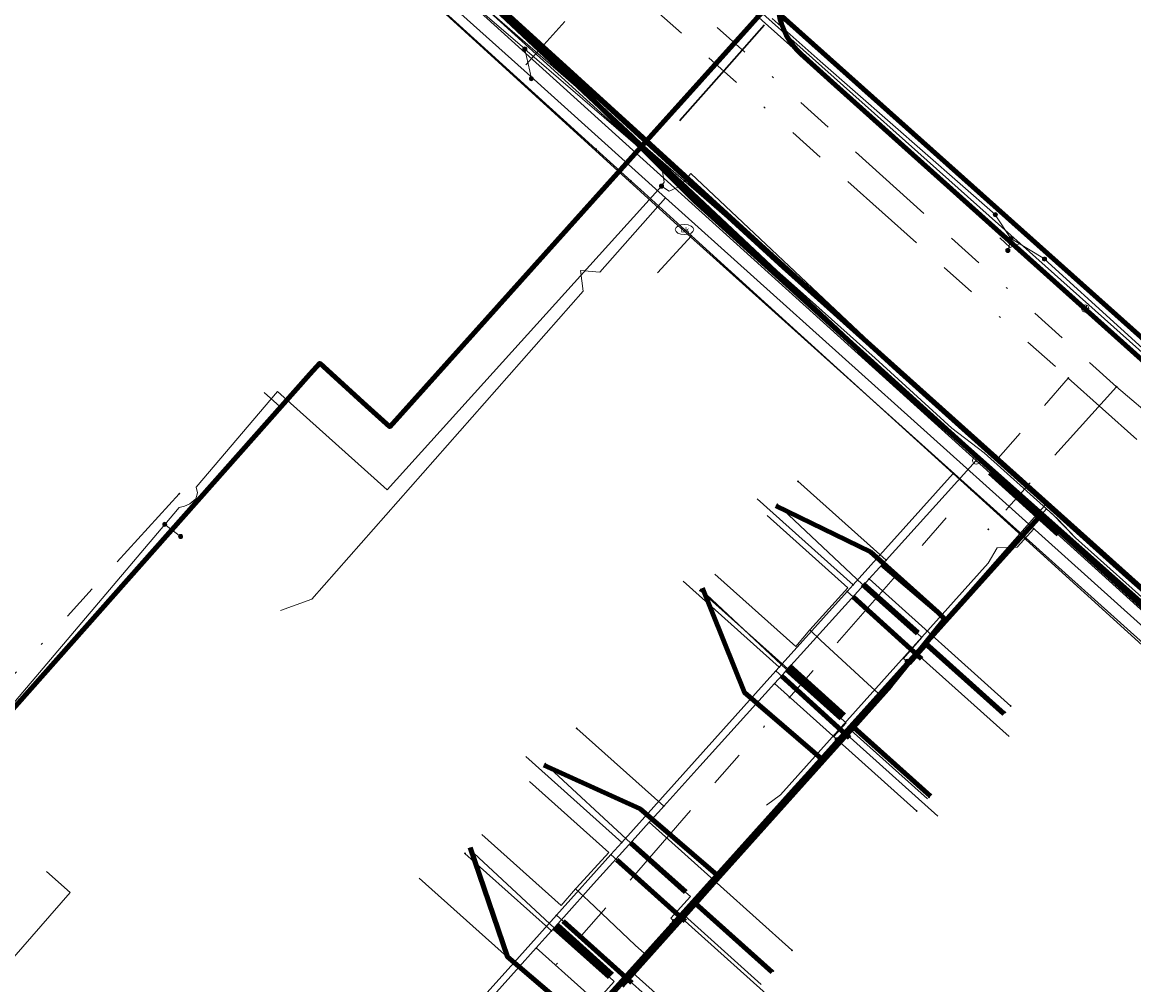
# Model space of a CAD drawing. Header units: metres. Extents: x 98902 to 136161, y 449037 to 499677.
# Tile 62 of 200: x 113182 to 113242, y 483381 to 483434. Entities that reach past the tile are written whole.
import ezdxf
from ezdxf.enums import TextEntityAlignment as Align
from ezdxf.lldxf.tags import DXFTag

# ---------------------------------------------------------------- set-up
doc = ezdxf.new("R2010")
doc.units = ezdxf.units.M
doc.linetypes.add('RI-OVERIG', pattern=[17, 5, -2, 2, -2, 0, -2, 2, -2])
for name, color, linetype, lineweight in [('B-WE-KL-DATA-G', 90, 'KL-DATA-N', 18), ('B-WE-KL-DATA_DUCT-G', 90, 'Continuous', 100), ('B-WE-KL-DATA_HULPSTUK-S', 90, 'Continuous', 25), ('B-WE-KL-DATA_KABELBED-G', 90, 'Continuous', 100), ('B-WE-KL-DATA_MANTELBUIS-G', 90, 'Continuous', 100), ('B-WE-KL-ET_LS-G', 190, 'KL-LS-N', 18), ('B-WE-KL-ET_LS_HULPSTUK-S', 190, 'Continuous', 25), ('B-WE-KL-ET_LS_MANTELBUIS-G', 190, 'Continuous', 100), ('B-WE-KL-ET_MS-G', 130, 'KL-MS-N', 18), ('B-WE-KL-GAS_LD-G', 50, 'KL-GAS-LD-N', 18), ('B-WE-KL-GAS_LD_HULPSTUK-S', 50, 'Continuous', 25), ('B-WE-KL-GAS_LD_MANTELBUIS-G', 50, 'Continuous', 100), ('B-WE-KL-WATER-G', 170, 'KL-WATER-N', 18), ('B-WE-KL-WATER-S', 170, 'Continuous', 25), ('B-WE-KL-WATER_HULPSTUK-S', 170, 'Continuous', 25), ('B-WE-KL-WATER_MANTELBUIS-G', 170, 'Continuous', 100), ('B-WE-RI-VRIJVERVAL-G', 210, 'RI-OVERIG', 18), ('B-WE-RI-VRIJVERVAL_HULPSTUK-S', 210, 'Continuous', 25), ('V-WE-KL-WATER-G', 170, 'KL-WATER-V', 35)]:
    doc.layers.add(name, color=color, linetype=linetype, lineweight=lineweight)
doc.styles.add('NLCS-ISO', font='NLCS-ISO.ttf')
doc.styles.get("Standard").update_dxf_attribs({"font": 'arial.ttf'})
tags = doc.linetypes.add('KL-DATA-N', pattern='A,4,-1,[101,NLCS.SHX,S=0.5,R=0,X=0,Y=0],-1,4,-1,["D",Standard,S=1,R=0,X=-0.25,Y=-0.5],-1.5', length=12.5).pattern_tags.tags
tags[18] = DXFTag(74, 10)
tags = doc.linetypes.add('KL-GAS-LD-N', pattern='A,4,-1,[69,NLCS.SHX,S=0.5,R=0,X=0,Y=0],-1,4,-1,["L",Standard,S=1,R=0,X=0.25,Y=-0.5],-2', length=13).pattern_tags.tags
tags[18] = DXFTag(74, 10)
tags = doc.linetypes.add('KL-LS-N', pattern='A,4,-1,[103,NLCS.SHX,S=0.75,R=0,X=0,Y=0],-1,4,-1,["L",Standard,S=1,R=0,X=0,Y=-0.5],-2', length=13).pattern_tags.tags
tags[18] = DXFTag(74, 10)
tags = doc.linetypes.add('KL-MS-N', pattern='A,4,-1,[103,NLCS.SHX,S=0.75,R=0,X=0,Y=0],-1,4,-1,["M",Standard,S=1,R=0,X=0,Y=-0.5],-2', length=13).pattern_tags.tags
tags[18] = DXFTag(74, 10)
doc.linetypes.add('KL-WATER-N', pattern='A,7,-0.5,[168,NLCS.SHX,S=0.75,R=0,X=0.75,Y=0],-2', length=9.5)
doc.linetypes.add('KL-WATER-V', pattern='A,3.5,[24,NLCS.SHX,S=0.5,R=0,X=0,Y=0],3.5,-0.5,[168,NLCS.SHX,S=0.75,R=0,X=0.75,Y=0],-2', length=9.5)

# ---------------------------------------------------------------- blocks, each defined once
blk = doc.blocks.new('SKL-WTB_HULP_OVERIG-SO')
at = {"color": 0, "linetype": 'ByBlock', "lineweight": 18}
for points in [[(-0.14, 0.14), (0.14, -0.14)], [(0.14, 0.14), (-0.14, -0.14)]]:
    blk.add_lwpolyline(points, dxfattribs=at)
at = {"color": 0, "linetype": 'ByBlock', "lineweight": 18, "style": 'NLCS-ISO', "flags": 1}
for tag, p in [('TYPE', (1.5, 0)), ('OMSCHRIJVING', (1.5, -3)), ('LABEL', (1.5, -1.5))]:
    blk.add_attdef(tag, p, '', height=1, dxfattribs=at)
blk = doc.blocks.new('SKL-WATER_BRANDKRAAN_BRANDPUT-SO')
at = {"color": 0, "linetype": 'ByBlock', "lineweight": 18}
blk.add_ellipse((0, 0), major_axis=(2.5, 0), ratio=0.54, dxfattribs=at)
at = {"color": 0, "linetype": 'ByBlock', "lineweight": 18, "style": 'NLCS-ISO'}
blk.add_text('bk', height=1.5, dxfattribs=at).set_placement((0.16, 0), align=Align.MIDDLE_CENTER)
blk = doc.blocks.new('SKL-WTB_HULP_SIFON-SO')
at = {"linetype": 'ByBlock', "lineweight": 18}
h = blk.add_hatch(color=0, dxfattribs=at)
h.dxf.hatch_style = 1
h.paths.add_polyline_path([(0.13, -0.53), (-0.13, -0.53), (-0.13, -0.8), (0.13, -0.8)])
at = {"color": 0, "linetype": 'ByBlock', "lineweight": 18}
blk.add_lwpolyline([(0.33, 0.8), (0.33, -0.53), (-0.33, -0.53), (-0.33, 0.8)], dxfattribs=at)
blk.add_lwpolyline([(0.13, -0.8), (-0.13, -0.8), (-0.13, -0.53), (0.13, -0.53)], close=True, dxfattribs=at)
blk.add_circle((0, 0), 1, dxfattribs=at)
at = {"color": 0, "linetype": 'ByBlock', "lineweight": 18, "style": 'NLCS-ISO', "flags": 1}
for tag, p in [('TYPE', (1.5, 0)), ('OMSCHRIJVING', (1.5, -3)), ('LABEL', (1.5, -1.5))]:
    blk.add_attdef(tag, p, '', height=1, dxfattribs=at)
blk = doc.blocks.new('SKL-WTB_HULP_T STUK-SO')
at = {"color": 0, "linetype": 'ByBlock', "lineweight": 18}
blk.add_circle((0, 0), 1, dxfattribs=at)
at = {"color": 0, "linetype": 'ByBlock', "lineweight": -2, "style": 'NLCS-ISO'}
blk.add_text('T', height=1, dxfattribs=at).set_placement((0, 0), align=Align.MIDDLE_CENTER)
at = {"color": 0, "linetype": 'ByBlock', "lineweight": 18, "style": 'NLCS-ISO', "flags": 1}
for tag, p in [('TYPE', (1.5, 0)), ('OMSCHRIJVING', (1.5, -3)), ('LABEL', (1.5, -1.5))]:
    blk.add_attdef(tag, p, '', height=1, dxfattribs=at)
blk = doc.blocks.new('SKL-WTB_HULP_MOF-SO')
at = {"linetype": 'ByBlock', "lineweight": 18}
h = blk.add_hatch(color=0, dxfattribs=at)
h.dxf.hatch_style = 1
h.paths.add_polyline_path([(-0.5625, 0, 1), (0.5625, 0, 1)])
at = {"color": 0, "linetype": 'ByBlock', "lineweight": 18}
blk.add_circle((0, 0), 0.5625, dxfattribs=at)
at = {"color": 0, "linetype": 'ByBlock', "lineweight": 18, "style": 'NLCS-ISO', "flags": 1}
for tag, p in [('TYPE', (1.5, 0)), ('OMSCHRIJVING', (1.5, -3)), ('LABEL', (1.5, -1.5))]:
    blk.add_attdef(tag, p, '', height=1, dxfattribs=at)
blk = doc.blocks.new('SRI-HULP_OVERIG-SO')
at = {"color": 0, "linetype": 'ByBlock', "lineweight": 18}
for points in [[(-0.14, 0.14), (0.14, -0.14)], [(0.14, 0.14), (-0.14, -0.14)]]:
    blk.add_lwpolyline(points, dxfattribs=at)
at = {"color": 0, "linetype": 'ByBlock', "lineweight": 18, "style": 'NLCS-ISO', "flags": 1}
for tag, p in [('TYPE', (1.5, 0)), ('OMSCHRIJVING', (1.5, -3)), ('LABEL', (1.5, -1.5))]:
    blk.add_attdef(tag, p, '', height=1, dxfattribs=at)

msp = doc.modelspace()

# ---------------------------------------------------------------- linework, layer by layer
at = {"layer": 'B-WE-KL-DATA-G', "flags": 128}
for points in [[(113020.432, 483573.982), (113031.658, 483566.995), (113078.845, 483538.792), (113089.848, 483532.216), (113092.564, 483530.306), (113094.655, 483528.069), (113096.405, 483524.762), (113096.939, 483521.455), (113096.89, 483518.843), (113109.036, 483512.527), (113112.87, 483510.063), (113119.857, 483521.564), (113138.482, 483504.803), (113162.747, 483483.105), (113158.238, 483478.074), (113170.674, 483466.928), (113202.517, 483438.355), (113223.332, 483420.253), (113297.237, 483354.025), (113300.048, 483353.792), (113358.552, 483301.314), (113359.602, 483296.803), (113357.13, 483294.061), (113365.216, 483286.732), (113367.912, 483284.289), (113371.537, 483288.338), (113389.927, 483271.882), (113422.275, 483243.381), (113452.111, 483216.258), (113449.253, 483213.084), (113455.3, 483207.641), (113457.177, 483209.669), (113461.69, 483205.633), (113492.702, 483178.76), (113497.063, 483174.789), (113501.879, 483172.163), (113504.847, 483173.605), (113507.331, 483172.914)], [(113020.495, 483574.058), (113023.083, 483572.491), (113039.202, 483562.734), (113045.091, 483559.169), (113054.615, 483553.405), (113055.01, 483553.148), (113070.018, 483543.394), (113077.984, 483538.825), (113089.595, 483531.338), (113092.654, 483529.164), (113094.258, 483527.907), (113094.78, 483527.218), (113096.462, 483524.994), (113097.153, 483523.313), (113097.398, 483522.191), (113112.432, 483512.894), (113112.818, 483512.852), (113113.352, 483512.919), (113114.12, 483513.319), (113117.489, 483518.93), (113119.629, 483522.32), (113126.397, 483515.679), (113131.669, 483511.573), (113132.376, 483510.945), (113135.74, 483507.956), (113145.08, 483499.615), (113148.286, 483496.751), (113163.067, 483483.73), (113165.323, 483486.208), (113183.685, 483469.279), (113211.018, 483444.714), (113220.892, 483435.995), (113257.706, 483403.094), (113269.338, 483392.676), (113280.69, 483382.342), (113306.494, 483359.722), (113319.051, 483348.187), (113319.562, 483347.731), (113333.722, 483335.082), (113333.523, 483334.858)], [(113302.025, 483425.954), (113301.819, 483426.138), (113303, 483427.462), (113312.572, 483438.202), (113318.048, 483444.345), (113324.541, 483451.63), (113329.891, 483457.633), (113343.869, 483473.315), (113348.115, 483478.079), (113332.871, 483492.337), (113327.318, 483497.409), (113322.847, 483501.429), (113318.573, 483505.273), (113314.892, 483508.583), (113309.563, 483513.375), (113309.522, 483513.412), (113308.051, 483514.734), (113304.896, 483517.277), (113301.409, 483520.086), (113299.278, 483521.603), (113297.79, 483522.662), (113284.421, 483535.556), (113282.294, 483537.607), (113278.903, 483540.595), (113274.387, 483544.572), (113272.817, 483545.955), (113269.849, 483548.57), (113266.246, 483551.745), (113260.819, 483556.525), (113256.382, 483560.433), (113251.678, 483564.703), (113243.414, 483572.191), (113242.631, 483571.349), (113225.099, 483552.505), (113216.151, 483542.521), (113212.894, 483538.88), (113207.336, 483532.666), (113201.441, 483526.075), (113201.047, 483525.634), (113196.678, 483520.799), (113192.11, 483515.747), (113188.982, 483512.288), (113183.246, 483505.946), (113173.518, 483495.21), (113171.499, 483492.992), (113165.323, 483486.208), (113183.685, 483469.279), (113211.018, 483444.714), (113220.892, 483435.995), (113257.706, 483403.094), (113260.394, 483406.148)], [(113183.051, 483456.762), (113203.075, 483438.793), (113223.354, 483420.234), (113246.038, 483399.906)], [(113207.216, 483434.255), (113215.974, 483426.305), (113219.582, 483423.068), (113224.103, 483419.081), (113228.337, 483415.29), (113232.499, 483411.501), (113234.253, 483410.151), (113237.636, 483407.106)], [(113152.803, 483378.174), (113153.464, 483377.584), (113158.311, 483373.443), (113160.846, 483371.241), (113161.482, 483371.245), (113163.186, 483372.877), (113164.774, 483374.267), (113167.748, 483371.921), (113168.554, 483372.65), (113172.856, 483376.987), (113175.211, 483379.918), (113182.789, 483373.158), (113188.606, 483367.903), (113192.689, 483364.076), (113195.378, 483361.672), (113196.193, 483361.251), (113196.502, 483361.454), (113202.609, 483368.153), (113203.684, 483369.333), (113204.799, 483370.555), (113204.818, 483370.576), (113205.416, 483371.251), (113205.927, 483371.827), (113215.016, 483382.081), (113215.294, 483382.395), (113215.784, 483382.948), (113215.807, 483382.973), (113217.24, 483384.574), (113217.799, 483385.199), (113223.774, 483391.872), (113226.857, 483395.248), (113227.78, 483396.26), (113228.526, 483397.076), (113229.774, 483398.442), (113230.969, 483399.75), (113236.168, 483405.443), (113237.636, 483407.106)], [(113222.95, 483407.286), (113228.081, 483404.787), (113231.74, 483401.507), (113232.106, 483401.148), (113231.05, 483399.841), (113229.16, 483397.501), (113227.158, 483395.268), (113225.539, 483393.464), (113219.873, 483387.146), (113218.576, 483385.699), (113214.571, 483381.234), (113212.678, 483379.123), (113207.33, 483373.16), (113205.975, 483371.649), (113201.986, 483367.279), (113196.144, 483360.992), (113196.148, 483360.989), (113214.96, 483344.172), (113217.738, 483341.689), (113218.097, 483341.368), (113222.84, 483337.127)], [(113230.969, 483399.75), (113236.168, 483405.443), (113237.636, 483407.106), (113237.962, 483406.818), (113239.214, 483405.535), (113246.909, 483398.661), (113250.479, 483395.48)], [(113237.636, 483407.106), (113238.248, 483406.549), (113239.214, 483405.535), (113246.909, 483398.661), (113250.479, 483395.48)], [(113224.786, 483400.541), (113224.791, 483400.546), (113226.847, 483402.828), (113222.47, 483406.745)], [(113219.635, 483403.576), (113224.03, 483399.644), (113224.786, 483400.541)], [(113218.952, 483402.813), (113221.232, 483397.147), (113225.539, 483393.464), (113219.873, 483387.146), (113218.576, 483385.699), (113214.571, 483381.234), (113212.678, 483379.123), (113207.33, 483373.16), (113205.975, 483371.649), (113201.986, 483367.279), (113196.144, 483360.992), (113196.148, 483360.989), (113214.96, 483344.172), (113217.738, 483341.689), (113218.097, 483341.368), (113222.84, 483337.127)], [(113224.786, 483400.541), (113225.392, 483399.972), (113227.912, 483397.636), (113228.526, 483397.076)], [(113235.334, 483395.997), (113231.05, 483399.841), (113229.16, 483397.501), (113227.158, 483395.268), (113225.539, 483393.464), (113219.873, 483387.146), (113218.576, 483385.699), (113214.571, 483381.234), (113212.678, 483379.123), (113207.33, 483373.16), (113205.975, 483371.649), (113201.986, 483367.279), (113196.144, 483360.992), (113196.148, 483360.989), (113214.96, 483344.172), (113217.738, 483341.689), (113218.097, 483341.368), (113222.84, 483337.127)], [(113229.774, 483398.442), (113230.969, 483399.75)], [(113230.969, 483399.75), (113235.253, 483395.907)], [(113228.526, 483397.076), (113229.774, 483398.442)], [(113227.78, 483396.26), (113228.526, 483397.076)], [(113226.857, 483395.248), (113227.78, 483396.26)], [(113231.332, 483391.528), (113227.158, 483395.268), (113225.539, 483393.464), (113219.873, 483387.146), (113218.576, 483385.699), (113214.571, 483381.234), (113212.678, 483379.123), (113207.33, 483373.16), (113205.975, 483371.649), (113201.986, 483367.279), (113196.144, 483360.992), (113196.148, 483360.989), (113214.96, 483344.172), (113217.738, 483341.689), (113218.097, 483341.368), (113222.84, 483337.127)], [(113217.799, 483385.199), (113223.774, 483391.872), (113226.857, 483395.248)], [(113226.857, 483395.248), (113231.182, 483391.368)], [(113210.35, 483393.208), (113215.567, 483390.829), (113219.873, 483387.146), (113218.576, 483385.699), (113214.571, 483381.234), (113212.678, 483379.123), (113207.33, 483373.16), (113205.975, 483371.649), (113201.986, 483367.279), (113196.144, 483360.992), (113196.148, 483360.989), (113214.96, 483344.172), (113217.738, 483341.689), (113218.097, 483341.368), (113222.84, 483337.127)], [(113212.059, 483386.482), (113212.111, 483386.541), (113213.875, 483388.469), (113209.566, 483392.324)], [(113206.982, 483389.437), (113211.289, 483385.583), (113212.059, 483386.482)], [(113206.353, 483388.734), (113208.369, 483382.8), (113212.678, 483379.123), (113207.33, 483373.16), (113205.975, 483371.649), (113201.986, 483367.279), (113196.144, 483360.992), (113196.148, 483360.989), (113214.96, 483344.172), (113217.738, 483341.689), (113218.097, 483341.368), (113222.84, 483337.127)], [(113212.059, 483386.482), (113212.779, 483385.846), (113215.306, 483383.437), (113215.807, 483382.973)], [(113222.746, 483381.961), (113218.576, 483385.699), (113214.571, 483381.234), (113212.678, 483379.123), (113207.33, 483373.16), (113205.975, 483371.649), (113201.986, 483367.279), (113196.144, 483360.992), (113196.148, 483360.989), (113214.96, 483344.172), (113217.738, 483341.689), (113218.097, 483341.368), (113222.84, 483337.127)], [(113217.24, 483384.574), (113217.799, 483385.199)], [(113217.799, 483385.199), (113222.15, 483381.297)], [(113215.807, 483382.973), (113217.24, 483384.574)], [(113215.294, 483382.395), (113215.784, 483382.948), (113215.807, 483382.973)], [(113215.016, 483382.081), (113215.294, 483382.395)], [(113205.927, 483371.827), (113215.016, 483382.081)], [(113215.016, 483382.081), (113219.36, 483378.185)]]:
    msp.add_lwpolyline(points, dxfattribs=at)
at = {"layer": 'B-WE-KL-DATA_DUCT-G', "flags": 128}
msp.add_lwpolyline([(113126.397, 483515.679), (113131.669, 483511.573), (113150.28, 483494.956), (113163.067, 483483.73), (113158.5, 483478.714), (113203.075, 483438.793), (113223.354, 483420.234), (113264.347, 483383.498), (113296.962, 483354.674), (113299.097, 483354.502), (113310.226, 483345.045), (113333.398, 483323.528), (113358.561, 483301.386), (113359.753, 483297.135), (113357.127, 483294.135), (113367.946, 483284.324), (113371.64, 483288.398), (113389.894, 483271.845), (113400.789, 483262.62)], dxfattribs=at)
at = {"layer": 'B-WE-KL-DATA_KABELBED-G', "flags": 128}
for points in [[(113257.706, 483403.094), (113220.892, 483435.995), (113211.018, 483444.714), (113183.685, 483469.279), (113165.323, 483486.208)], [(113177.512, 483461.595), (113178.188, 483460.989), (113188.887, 483451.388), (113189.023, 483451.266), (113189.478, 483450.858), (113190.811, 483449.662), (113200.691, 483440.796), (113202.248, 483439.399), (113202.98, 483438.742), (113213.416, 483428.922), (113215.118, 483427.321), (113215.667, 483426.802), (113215.668, 483426.802)], [(113183.051, 483456.762), (113203.075, 483438.793), (113223.354, 483420.234), (113246.038, 483399.906)], [(113215.667, 483426.802), (113215.667, 483426.802), (113215.918, 483427.082), (113221.912, 483433.749), (113223.094, 483435.065)], [(113243.316, 483414.745), (113226.187, 483430.115), (113224.321, 483431.791), (113224.085, 483432.022), (113223.871, 483432.273), (113223.679, 483432.542), (113223.511, 483432.826), (113223.368, 483433.124), (113223.252, 483433.433), (113223.164, 483433.751), (113223.103, 483434.076), (113223.071, 483434.405), (113223.068, 483434.735), (113223.094, 483435.064)], [(113208.289, 483434.037), (113211.835, 483430.499)], [(113253.783, 483393.06), (113250.044, 483396.367), (113242.027, 483403.46), (113229.549, 483414.655), (113215.918, 483427.082), (113208.289, 483434.037)], [(113217.586, 483428.936), (113221.596, 483433.397)], [(113211.835, 483430.499), (113213.416, 483428.922), (113215.608, 483426.736), (113218.54, 483423.811), (113226.864, 483416.272), (113233.145, 483410.584), (113237.343, 483406.782), (113250.742, 483394.647), (113256.236, 483389.858), (113270.07, 483377.798), (113274.749, 483373.51), (113283.151, 483365.812), (113296.646, 483353.879)], [(113132.98, 483428.721), (113136.722, 483425.361), (113136.95, 483425.157), (113137.174, 483424.955), (113144.317, 483418.542), (113144.769, 483418.136), (113145.279, 483417.677), (113148.382, 483414.892), (113151.571, 483412.028), (113151.106, 483411.506), (113147.275, 483407.208), (113149.874, 483404.874), (113159.036, 483396.647), (113159.263, 483396.443), (113159.49, 483396.239), (113168.652, 483388.011), (113171.74, 483385.238), (113197.645, 483414.419), (113198.176, 483415.017), (113200.723, 483412.707), (113201.974, 483411.569), (113215.608, 483426.736), (113215.667, 483426.802)], [(113237.381, 483406.824), (113233.145, 483410.584), (113229.001, 483414.262), (113226.864, 483416.272), (113216.287, 483426.222), (113215.668, 483426.802)], [(113231.05, 483399.841), (113232.106, 483401.148), (113231.74, 483401.507), (113228.081, 483404.787), (113222.95, 483407.286)], [(113204.256, 483370.003), (113235.384, 483404.604), (113237.343, 483406.782), (113237.381, 483406.824)], [(113249.655, 483395.93), (113237.381, 483406.824)], [(113218.952, 483402.813), (113221.232, 483397.147), (113225.539, 483393.464)], [(113227.158, 483395.268), (113229.16, 483397.501), (113231.05, 483399.841)], [(113235.334, 483395.997), (113231.05, 483399.841)], [(113225.539, 483393.464), (113227.158, 483395.268)], [(113231.332, 483391.528), (113227.158, 483395.268)], [(113210.35, 483393.208), (113215.567, 483390.829), (113219.873, 483387.146)], [(113219.873, 483387.146), (113225.539, 483393.464)], [(113206.353, 483388.734), (113208.369, 483382.8), (113212.678, 483379.123)], [(113218.576, 483385.699), (113219.873, 483387.146)], [(113214.571, 483381.234), (113218.576, 483385.699)], [(113222.746, 483381.961), (113218.576, 483385.699)]]:
    msp.add_lwpolyline(points, dxfattribs=at)
at = {"layer": 'B-WE-KL-DATA_MANTELBUIS-G', "flags": 128}
for points in [[(113217.586, 483428.936), (113221.596, 483433.397)], [(113217.586, 483428.936), (113221.596, 483433.397)], [(113231.74, 483401.507), (113228.694, 483404.1)], [(113224.989, 483393.934), (113221.949, 483396.534)], [(113219.319, 483387.62), (113216.279, 483390.22)], [(113212.035, 483379.672), (113208.992, 483382.268)]]:
    msp.add_lwpolyline(points, dxfattribs=at)
at = {"layer": 'B-WE-KL-ET_LS-G', "flags": 128}
for points in [[(113304.122, 483363.252), (113302.908, 483361.904), (113282.972, 483379.781), (113269.915, 483391.487), (113269.823, 483391.744), (113269.889, 483391.97), (113270.758, 483392.939), (113270.79, 483393.056), (113270.745, 483393.156), (113263.867, 483399.322), (113262.776, 483399.096), (113261.969, 483399.046), (113261.308, 483399.121), (113255.891, 483403.954), (113236.203, 483421.52), (113221.564, 483434.581), (113221.464, 483434.787), (113221.349, 483436.722), (113221.252, 483436.925), (113214.403, 483443.193), (113215.891, 483443.496), (113222.018, 483450.364), (113237.275, 483467.467), (113254.47, 483486.743), (113270.85, 483505.104), (113287.142, 483523.367), (113290.349, 483526.962), (113290.451, 483528.686), (113289.89, 483530.447), (113256.043, 483560.617), (113254.826, 483561.702), (113252.809, 483563.5), (113250.195, 483564.748), (113247.404, 483564.405), (113242.09, 483569.141), (113242.288, 483572.068), (113241.073, 483574.784), (113240.472, 483575.321), (113231.762, 483582.993), (113221.831, 483591.888), (113216.255, 483596.845), (113204.286, 483607.485)], [(113304.196, 483363.185), (113296.218, 483354.309), (113278.75, 483369.988), (113274.577, 483373.726), (113274.336, 483373.942), (113274.059, 483374.091), (113273.75, 483374.066), (113272.864, 483373.778), (113257.016, 483388.014), (113236.14, 483406.767), (113216.951, 483424.003), (113209.269, 483430.903), (113182.791, 483454.615), (113164.093, 483471.36), (113158.543, 483476.331), (113162.859, 483481.163), (113162.94, 483481.401), (113162.836, 483481.586), (113130.074, 483510.902), (113119.524, 483520.342), (113119.114, 483520.502), (113118.764, 483520.23), (113117.284, 483517.813), (113109.094, 483504.441), (113108.972, 483504.205)], [(113199.17, 483440.82), (113200.902, 483439.327), (113209.31, 483432.08), (113209.31, 483432.07), (113216.76, 483425.65), (113216.88, 483424.85), (113216.73, 483424.64), (113216.73, 483424.63)], [(113222.74, 483433.73), (113225.35, 483431.41), (113234.86, 483423.09), (113234.86, 483423.08)], [(113209.371, 483431.208), (113211.488, 483433.574)], [(113209.31, 483432.07), (113209.67, 483430.47), (113209.67, 483430.46)], [(113216.73, 483424.63), (113217.15, 483424.35), (113217.74, 483424.63), (113218.32, 483425.31), (113231.2, 483413.19), (113231.2, 483413.18)], [(113173.99, 483387.68), (113180.13, 483394.92), (113189.76, 483406.27), (113190.54, 483407.19), (113190.83, 483407.26), (113191.12, 483407.38), (113191.45, 483407.65), (113191.53, 483407.98), (113191.47, 483408.29), (113195.88, 483413.49), (113201.84, 483408.15), (113216.73, 483424.63)], [(113216.951, 483424.003), (113213.392, 483419.964), (113212.33, 483420.056)], [(113234.86, 483423.08), (113235.7, 483421.79), (113235.7, 483421.78), (113237.53, 483420.68), (113237.53, 483420.67)], [(113235.097, 483421.823), (113235.663, 483421.307), (113236.203, 483421.52)], [(113235.7, 483421.78), (113235.55, 483421.15), (113235.54, 483421.14)], [(113237.53, 483420.67), (113254.11, 483405.61), (113254.11, 483405.6)], [(113212.33, 483420.056), (113212.48, 483418.928), (113197.747, 483402.205), (113196.042, 483401.594)], [(113195.15, 483413.434), (113196.003, 483412.672), (113196.394, 483413.11)], [(113195.15, 483413.434), (113196.003, 483412.672), (113196.394, 483413.11)], [(113200.21, 483365.53), (113200.835, 483366.229), (113200.89, 483366.29), (113201.28, 483366.72), (113203.88, 483369.63), (113204.625, 483370.464), (113205.8, 483371.78), (113207.39, 483373.55), (113212.37, 483379.08), (113212.486, 483379.209), (113213.9, 483380.79), (113216.49, 483383.68), (113217.428, 483384.725), (113218.93, 483386.4), (113220.4, 483388.04), (113225.49, 483393.71), (113226.276, 483394.585), (113226.91, 483395.29), (113229.11, 483397.75), (113230.069, 483398.834), (113232.03, 483401.05), (113233.38, 483402.57), (113233.38, 483402.58), (113237.66, 483407.42), (113232.54, 483411.98), (113232.54, 483411.99), (113231.2, 483413.18)], [(113232.54, 483411.98), (113242.02, 483403.46), (113256.34, 483390.58), (113250.4, 483384.03), (113250.4, 483384.02)], [(113230.069, 483398.834), (113229.882, 483399), (113230.878, 483400.125), (113230.633, 483400.343), (113227.653, 483403.013), (113223.02, 483407.359)], [(113189.76, 483406.27), (113190.62, 483405.62), (113190.62, 483405.61)], [(113236.954, 483406.035), (113236.049, 483405.028), (113234.967, 483405.002)], [(113222.441, 483391.025), (113223.189, 483391.588), (113234.463, 483404.158), (113234.961, 483404.996)], [(113226.276, 483394.585), (113226.09, 483394.752), (113226.76, 483395.497), (113226.496, 483395.726), (113223.516, 483398.395), (113218.886, 483402.739)], [(113230.069, 483398.834), (113230.257, 483398.668), (113231.25, 483399.791), (113235.401, 483396.072)], [(113226.276, 483394.585), (113226.462, 483394.418), (113227.128, 483395.159), (113231.261, 483391.456)], [(113217.428, 483384.725), (113217.241, 483384.892), (113218.302, 483386.074), (113218.044, 483386.307), (113215.065, 483388.976), (113210.421, 483393.28)], [(113212.486, 483379.209), (113212.3, 483379.376), (113214.168, 483381.464), (113213.908, 483381.689), (113210.928, 483384.358), (113206.287, 483388.66)], [(113176.773, 483377.296), (113184.629, 483386.282), (113183.332, 483387.437)], [(113217.428, 483384.725), (113217.614, 483384.558), (113218.675, 483385.742), (113222.813, 483382.036)]]:
    msp.add_lwpolyline(points, dxfattribs=at)
at = {"layer": 'B-WE-KL-ET_LS_MANTELBUIS-G', "flags": 128}
for points in [[(113230.633, 483400.343), (113227.653, 483403.013)], [(113227.68, 483403.05), (113230.66, 483400.4)], [(113223.516, 483398.395), (113226.496, 483395.726)], [(113223.68, 483398.59), (113226.66, 483395.92)], [(113215.065, 483388.976), (113218.044, 483386.307)], [(113215.08, 483388.97), (113218.06, 483386.32)], [(113210.928, 483384.358), (113213.908, 483381.689)], [(113211.08, 483384.51), (113214.06, 483381.84)]]:
    msp.add_lwpolyline(points, dxfattribs=at)
at = {"layer": 'B-WE-KL-ET_MS-G', "flags": 128}
msp.add_lwpolyline([(113311.61, 483342.63), (113311.61, 483342.64), (113310.27, 483341.14), (113309.62, 483340.85), (113308.7, 483341.1), (113298.34, 483350.65), (113279.81, 483366.95), (113266.1, 483379.23), (113249.8, 483393.62), (113217.42, 483422.67), (113201.38, 483437.3), (113182.8, 483453.87), (113169.08, 483465.69), (113158.14, 483475.66), (113160.49, 483479.47), (113161.24, 483480.93), (113162.46, 483482.34), (113162.65, 483482.72), (113162.65, 483483.01), (113162.46, 483483.39), (113161.89, 483484.05), (113158.79, 483486.89), (113155.708, 483489.952)], dxfattribs=at)
at = {"layer": 'B-WE-KL-GAS_LD-G', "flags": 128}
for points in [[(113233.823, 483409.741), (113201.625, 483438.857), (113198.609, 483441.584)], [(113221.531, 483434.215), (113239.739, 483417.989)], [(113239.739, 483417.989), (113270.061, 483390.968)], [(113192.414, 483363.707), (113194.886, 483366.47), (113196.167, 483367.902), (113196.637, 483368.427), (113196.98, 483368.811), (113202.534, 483375.018), (113203.054, 483375.599), (113203.576, 483376.182), (113203.904, 483376.549), (113208.861, 483382.089), (113209.93, 483383.284), (113210.421, 483383.832), (113210.758, 483384.209), (113211.43, 483384.96), (113213.049, 483386.769), (113215.296, 483389.254), (113216.067, 483390.106), (113216.567, 483390.659), (113216.852, 483390.974), (113218.811, 483393.141), (113222.872, 483397.631), (113223.308, 483398.113), (113223.587, 483398.422), (113224.276, 483399.184), (113227.395, 483402.633), (113228.006, 483403.309), (113228.572, 483403.935), (113228.928, 483404.329), (113233.823, 483409.741)], [(113271.322, 483375.831), (113258.525, 483387.403), (113233.823, 483409.741)], [(113228.928, 483404.329), (113224.142, 483408.612)], [(113228.006, 483403.309), (113235.701, 483396.407)], [(113223.587, 483398.422), (113218.831, 483402.678)], [(113222.872, 483397.631), (113230.591, 483390.709)], [(113216.852, 483390.974), (113212.135, 483395.195)], [(113216.067, 483390.106), (113223.817, 483383.155)], [(113210.758, 483384.209), (113206.063, 483388.41)], [(113217.698, 483376.333), (113209.93, 483383.284)]]:
    msp.add_lwpolyline(points, dxfattribs=at)
at = {"layer": 'B-WE-KL-GAS_LD_MANTELBUIS-G', "flags": 128}
msp.add_lwpolyline([(113234.565, 483409.07), (113238.274, 483405.716)], dxfattribs=at)
at = {"layer": 'B-WE-KL-WATER-G', "flags": 128}
for points in [[(113213.168, 483426.642), (113199.727, 483438.84), (113199.282, 483439.244), (113189.213, 483448.383), (113187.954, 483449.525), (113176.858, 483459.595), (113175.451, 483460.872), (113170.466, 483465.396), (113166.989, 483468.552)], [(113213.168, 483426.642), (113215.083, 483424.903)], [(113262.232, 483382.417), (113259.635, 483384.752), (113256.446, 483387.576), (113254.425, 483389.366), (113246.799, 483396.119), (113232.57, 483409.033), (113218.354, 483421.935), (113217.983, 483422.272), (113215.795, 483424.258), (113215.083, 483424.903)], [(113218.354, 483421.935), (113216.509, 483419.929)], [(113232.57, 483409.033), (113227.14, 483402.988), (113226.822, 483402.634), (113223.13, 483398.525), (113222.945, 483398.318), (113214.576, 483389.002), (113213.989, 483388.348), (113211.03, 483385.054), (113208.713, 483382.475), (113202.565, 483375.631), (113201.606, 483374.564), (113198.466, 483371.068), (113198.404, 483370.999)], [(113227.14, 483402.988), (113221.924, 483407.656)], [(113223.13, 483398.525), (113217.914, 483403.193)], [(113226.822, 483402.634), (113235.606, 483394.755)], [(113222.945, 483398.318), (113231.73, 483390.44)], [(113214.576, 483389.002), (113209.36, 483393.67)], [(113213.989, 483388.348), (113222.773, 483380.47)], [(113208.713, 483382.475), (113203.571, 483387.077)], [(113211.03, 483385.054), (113219.814, 483377.175)]]:
    msp.add_lwpolyline(points, dxfattribs=at)
at = {"layer": 'B-WE-KL-WATER_MANTELBUIS-G', "flags": 128}
for points in [[(113227.149, 483402.337), (113230.852, 483398.977)], [(113223.242, 483398.049), (113226.945, 483394.689)], [(113214.305, 483388.064), (113218.028, 483384.726)], [(113211.395, 483384.726), (113215.123, 483381.394)]]:
    msp.add_lwpolyline(points, dxfattribs=at)
at = {"layer": 'B-WE-RI-VRIJVERVAL-G', "flags": 128}
for points in [[(113214.56, 483437.93), (113241.44, 483413.74)], [(113214.08, 483436.25), (113238.82, 483414.21)], [(113192.53, 483361.21), (113238.82, 483414.21)], [(113241.44, 483413.74), (113234.48, 483406)], [(113238.82, 483414.21), (113262.88, 483392.68)], [(113241.44, 483413.74), (113263.46, 483394.97)], [(113190.55, 483407.93), (113170.98, 483386.56)]]:
    msp.add_lwpolyline(points, dxfattribs=at)
at = {"layer": 'V-WE-KL-WATER-G', "flags": 128}
msp.add_lwpolyline([(113222.306, 483433.359), (113220.133, 483430.91), (113217.703, 483428.172)], dxfattribs=at)

# ---------------------------------------------------------------- block references
at = {"layer": 'B-WE-KL-DATA_HULPSTUK-S', "xscale": 0.2, "yscale": 0.2, "zscale": 0.2}
for name, p in [('SKL-WTB_HULP_MOF-SO', (113211.815, 483430.429)), ('SKL-WTB_HULP_OVERIG-SO', (113211.836, 483430.499)), ('SKL-WTB_HULP_OVERIG-SO', (113211.836, 483430.499)), ('SKL-WTB_HULP_OVERIG-SO', (113215.667, 483426.802)), ('SKL-WTB_HULP_OVERIG-SO', (113215.667, 483426.802)), ('SKL-WTB_HULP_OVERIG-SO', (113215.668, 483426.802)), ('SKL-WTB_HULP_OVERIG-SO', (113215.668, 483426.802)), ('SKL-WTB_HULP_OVERIG-SO', (113237.636, 483407.106)), ('SKL-WTB_HULP_OVERIG-SO', (113237.381, 483406.824)), ('SKL-WTB_HULP_OVERIG-SO', (113237.381, 483406.824)), ('SKL-WTB_HULP_OVERIG-SO', (113237.381, 483406.824)), ('SKL-WTB_HULP_OVERIG-SO', (113229.774, 483398.442)), ('SKL-WTB_HULP_OVERIG-SO', (113227.781, 483396.26)), ('SKL-WTB_HULP_OVERIG-SO', (113217.24, 483384.574)), ('SKL-WTB_HULP_OVERIG-SO', (113215.294, 483382.395))]:
    msp.add_blockref(name, p, dxfattribs=at)
at = {"layer": 'B-WE-KL-ET_LS_HULPSTUK-S', "xscale": 0.2, "yscale": 0.2, "zscale": 0.2}
for name, p in [('SKL-WTB_HULP_MOF-SO', (113209.31, 483432.07)), ('SKL-WTB_HULP_MOF-SO', (113209.67, 483430.46)), ('SKL-WTB_HULP_MOF-SO', (113216.73, 483424.63)), ('SKL-WTB_HULP_MOF-SO', (113234.86, 483423.08)), ('SKL-WTB_HULP_MOF-SO', (113235.7, 483421.78)), ('SKL-WTB_HULP_MOF-SO', (113235.54, 483421.14)), ('SKL-WTB_HULP_MOF-SO', (113237.53, 483420.67)), ('SKL-WTB_HULP_MOF-SO', (113231.2, 483413.18)), ('SKL-WTB_HULP_MOF-SO', (113232.54, 483411.98)), ('SKL-WTB_HULP_OVERIG-SO', (113223.02, 483407.359)), ('SKL-WTB_HULP_MOF-SO', (113189.76, 483406.27)), ('SKL-WTB_HULP_MOF-SO', (113190.62, 483405.61)), ('SKL-WTB_HULP_OVERIG-SO', (113218.886, 483402.739)), ('SKL-WTB_HULP_MOF-SO', (113230.069, 483398.834)), ('SKL-WTB_HULP_OVERIG-SO', (113235.401, 483396.072)), ('SKL-WTB_HULP_MOF-SO', (113226.276, 483394.585)), ('SKL-WTB_HULP_OVERIG-SO', (113210.421, 483393.28)), ('SKL-WTB_HULP_OVERIG-SO', (113231.261, 483391.456)), ('SKL-WTB_HULP_OVERIG-SO', (113206.287, 483388.66)), ('SKL-WTB_HULP_MOF-SO', (113217.428, 483384.725)), ('SKL-WTB_HULP_OVERIG-SO', (113222.813, 483382.036))]:
    msp.add_blockref(name, p, dxfattribs=at)
at = {"layer": 'B-WE-KL-GAS_LD_HULPSTUK-S', "xscale": 0.2, "yscale": 0.2, "zscale": 0.2}
for name, p in [('SKL-WTB_HULP_SIFON-SO', (113239.739, 483417.989)), ('SKL-WTB_HULP_T STUK-SO', (113233.823, 483409.741)), ('SKL-WTB_HULP_OVERIG-SO', (113224.142, 483408.612)), ('SKL-WTB_HULP_OVERIG-SO', (113228.928, 483404.329)), ('SKL-WTB_HULP_OVERIG-SO', (113228.006, 483403.309)), ('SKL-WTB_HULP_OVERIG-SO', (113218.831, 483402.678)), ('SKL-WTB_HULP_OVERIG-SO', (113223.587, 483398.422)), ('SKL-WTB_HULP_OVERIG-SO', (113222.872, 483397.631)), ('SKL-WTB_HULP_OVERIG-SO', (113235.701, 483396.407)), ('SKL-WTB_HULP_OVERIG-SO', (113212.135, 483395.195)), ('SKL-WTB_HULP_OVERIG-SO', (113216.852, 483390.974)), ('SKL-WTB_HULP_OVERIG-SO', (113230.591, 483390.709)), ('SKL-WTB_HULP_OVERIG-SO', (113216.067, 483390.106)), ('SKL-WTB_HULP_OVERIG-SO', (113206.063, 483388.41)), ('SKL-WTB_HULP_OVERIG-SO', (113210.758, 483384.209)), ('SKL-WTB_HULP_OVERIG-SO', (113209.93, 483383.284)), ('SKL-WTB_HULP_OVERIG-SO', (113223.817, 483383.155))]:
    msp.add_blockref(name, p, dxfattribs=at)
at = {"layer": 'B-WE-KL-WATER-S', "xscale": 0.2, "yscale": 0.2, "zscale": 0.2}
msp.add_blockref('SKL-WATER_BRANDKRAAN_BRANDPUT-SO', (113217.983, 483422.272), dxfattribs=at)
at = {"layer": 'B-WE-KL-WATER_HULPSTUK-S', "xscale": 0.2, "yscale": 0.2, "zscale": 0.2}
for p in [(113213.168, 483426.642), (113215.083, 483424.903), (113218.354, 483421.935), (113232.57, 483409.033), (113227.14, 483402.988), (113226.822, 483402.634), (113222.945, 483398.318), (113223.13, 483398.525), (113214.576, 483389.002), (113213.989, 483388.348), (113211.03, 483385.054), (113208.713, 483382.475)]:
    msp.add_blockref('SKL-WTB_HULP_OVERIG-SO', p, dxfattribs=at)
at = {"layer": 'B-WE-RI-VRIJVERVAL_HULPSTUK-S', "xscale": 0.2, "yscale": 0.2, "zscale": 0.2}
for p in [(113238.82, 483414.21), (113241.44, 483413.74), (113190.55, 483407.93), (113234.48, 483406)]:
    msp.add_blockref('SRI-HULP_OVERIG-SO', p, dxfattribs=at)

doc.saveas('drawing.dxf')
